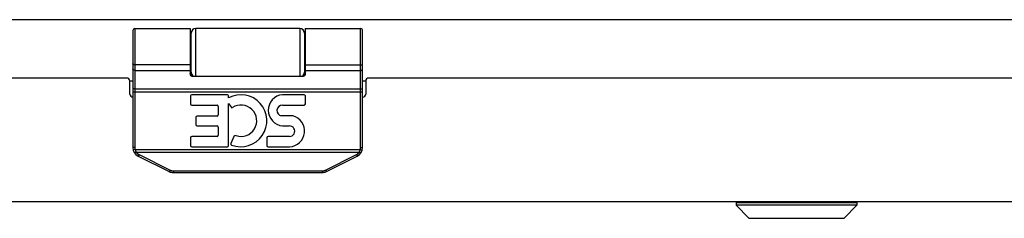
# Model space of a CAD drawing. Header units: inches. Extents: x 0 to 69.4, y 0 to 44.9.
# Tile 6 of 15: x 20 to 26.5, y 31.3 to 32.6. Entities that reach past the tile are written whole.
import ezdxf

# ---------------------------------------------------------------- set-up
doc = ezdxf.new("R2010")
doc.units = ezdxf.units.IN
doc.header["$LTSCALE"] = 3.814439
doc.header["$MEASUREMENT"] = 0
doc.layers.get('0').update_dxf_attribs({"linetype": 'CONTINUOUS'})
doc.layers.add('02___PRT_ALL_AXES', color=7, linetype='CONTINUOUS')

msp = doc.modelspace()

# ---------------------------------------------------------------- linework, layer by layer
at = {"color": 3, "linetype": 'Continuous'}
for p, q in [((37.0435, 32.5975), (13.1635, 32.5975)), ((20.7302, 32.2161), (15.1435, 32.2161)), ((27.8968, 32.2161), (22.3102, 32.2161)), ((20.7502, 32.1967), (20.7702, 32.1967)), ((20.7502, 32.1111), (20.7502, 32.1961)), ((22.2702, 32.1967), (22.2902, 32.1967)), ((22.2902, 32.1961), (22.2902, 32.1111)), ((36.9535, 31.4061), (13.2535, 31.4061))]:
    msp.add_line(p, q, dxfattribs=at)
at = {"color": 7, "linetype": 'Continuous'}
for p, q in [((20.7832, 32.5391), (20.7832, 31.7617)), ((21.1452, 32.5391), (21.1452, 32.248)), ((21.1802, 32.2281), (21.1802, 32.5391)), ((21.8602, 32.5391), (21.8602, 32.2281)), ((22.2572, 31.7617), (22.2572, 32.5391)), ((20.7702, 32.5261), (20.7702, 31.7617)), ((21.1502, 32.2303), (21.1502, 32.5091)), ((21.8902, 32.5091), (21.8902, 32.2303)), ((22.2702, 31.7617), (22.2702, 32.5261)), ((20.7702, 32.3086), (20.7702, 32.3087)), ((20.7702, 32.3085), (20.7702, 32.3086)), ((20.7702, 32.3084), (20.7702, 32.3085)), ((20.7702, 32.3083), (20.7702, 32.3084)), ((20.7702, 32.3082), (20.7702, 32.3083)), ((20.7702, 32.308), (20.7702, 32.3082)), ((20.7703, 32.3079), (20.7702, 32.3081)), ((21.8952, 32.3022), (22.2574, 32.3022)), ((21.8952, 32.3021), (22.2574, 32.3021)), ((22.2701, 32.3084), (22.2702, 32.3085)), ((22.2701, 32.3083), (22.2701, 32.3084)), ((22.2701, 32.3082), (22.2701, 32.3083)), ((22.2701, 32.308), (22.2701, 32.3082)), ((22.2702, 32.3086), (22.2702, 32.3087)), ((22.2702, 32.3085), (22.2702, 32.3086)), ((20.7832, 32.2662), (21.1452, 32.2662)), ((21.1552, 32.2281), (21.8852, 32.2281)), ((21.8952, 32.2662), (22.2572, 32.2662)), ((20.7702, 32.1263), (22.2702, 32.1263)), ((20.7755, 32.1459), (20.7751, 32.1459)), ((20.7758, 32.1459), (20.7755, 32.1459)), ((20.7762, 32.1458), (20.7758, 32.1459)), ((20.7765, 32.1458), (20.7762, 32.1458)), ((20.7769, 32.1458), (20.7765, 32.1458)), ((20.7773, 32.1457), (20.7769, 32.1458)), ((20.7777, 32.1457), (20.7773, 32.1457)), ((20.7781, 32.1457), (20.7777, 32.1457)), ((20.7785, 32.1456), (20.7781, 32.1457)), ((20.7789, 32.1456), (20.7785, 32.1456)), ((20.7793, 32.1456), (20.7789, 32.1456)), ((20.7797, 32.1456), (20.7793, 32.1456)), ((20.7802, 32.1456), (20.7797, 32.1456)), ((20.7806, 32.1455), (20.7802, 32.1456)), ((20.781, 32.1455), (20.7806, 32.1455)), ((20.7814, 32.1455), (20.781, 32.1455)), ((20.7819, 32.1455), (20.7814, 32.1455)), ((20.7823, 32.1455), (20.7819, 32.1455)), ((20.7827, 32.1455), (20.7823, 32.1455)), ((20.7832, 32.1455), (20.7827, 32.1455)), ((20.7832, 32.1455), (22.2576, 32.1455)), ((22.2576, 32.1455), (22.258, 32.1455)), ((22.2587, 32.1455), (22.2591, 32.1455)), ((22.2591, 32.1455), (22.2595, 32.1455)), ((22.2595, 32.1455), (22.26, 32.1456)), ((22.26, 32.1456), (22.2604, 32.1456)), ((22.2604, 32.1456), (22.2608, 32.1456)), ((22.2608, 32.1456), (22.2612, 32.1456)), ((22.2612, 32.1456), (22.2616, 32.1456)), ((22.2616, 32.1456), (22.262, 32.1457)), ((22.262, 32.1457), (22.2624, 32.1457)), ((22.2624, 32.1457), (22.2628, 32.1457)), ((22.2628, 32.1457), (22.2632, 32.1457)), ((22.2632, 32.1457), (22.2636, 32.1458)), ((22.2636, 32.1458), (22.264, 32.1458)), ((22.264, 32.1458), (22.2643, 32.1458)), ((22.2643, 32.1458), (22.2647, 32.1459)), ((22.2647, 32.1459), (22.265, 32.1459)), ((22.265, 32.1459), (22.2654, 32.146)), ((22.2654, 32.146), (22.2657, 32.146)), ((20.7832, 31.7617), (20.7702, 31.7617)), ((22.2572, 31.7617), (22.2702, 31.7617)), ((20.7846, 31.7498), (20.772, 31.7466)), ((20.7845, 31.7283), (20.7842, 31.7282)), ((20.7848, 31.7285), (20.7845, 31.7283)), ((20.7846, 31.7498), (22.2557, 31.7498)), ((20.7851, 31.7286), (20.7848, 31.7285)), ((20.7854, 31.7288), (20.7851, 31.7286)), ((20.7857, 31.7289), (20.7854, 31.7288)), ((20.786, 31.7291), (20.7857, 31.7289)), ((20.7863, 31.7293), (20.786, 31.7291)), ((20.7866, 31.7295), (20.7863, 31.7293)), ((20.7869, 31.7296), (20.7866, 31.7295)), ((20.7873, 31.7298), (20.7869, 31.7296)), ((20.7876, 31.73), (20.7873, 31.7298)), ((20.7879, 31.7302), (20.7876, 31.73)), ((20.7883, 31.7304), (20.7879, 31.7302)), ((20.7888, 31.7308), (20.7883, 31.7304)), ((20.7893, 31.7311), (20.7888, 31.7308)), ((20.7899, 31.7314), (20.7893, 31.7311)), ((20.7904, 31.7317), (20.7899, 31.7314)), ((20.7909, 31.7321), (20.7904, 31.7317)), ((20.7915, 31.7324), (20.7909, 31.7321)), ((20.7915, 31.7324), (22.2489, 31.7324)), ((20.8047, 31.7058), (21.007, 31.6047)), ((20.8062, 31.7076), (20.806, 31.7074)), ((20.8063, 31.7079), (20.8062, 31.7076)), ((20.8064, 31.7081), (20.8063, 31.7079)), ((20.8066, 31.7083), (20.8064, 31.7081)), ((20.8067, 31.7086), (20.8066, 31.7083)), ((20.8069, 31.7088), (20.8067, 31.7086)), ((20.8071, 31.7092), (20.8069, 31.7088)), ((20.8074, 31.7097), (20.8071, 31.7092)), ((20.8076, 31.7101), (20.8074, 31.7097)), ((20.8079, 31.7106), (20.8076, 31.7101)), ((20.8081, 31.7111), (20.8079, 31.7106)), ((20.8085, 31.7117), (20.8081, 31.7111)), ((20.8089, 31.7124), (20.8085, 31.7117)), ((20.8093, 31.7132), (20.8089, 31.7124)), ((20.8096, 31.7139), (20.8093, 31.7132)), ((20.81, 31.7147), (20.8096, 31.7139)), ((20.8105, 31.7156), (20.81, 31.7147)), ((20.8105, 31.7156), (21.0128, 31.6145)), ((22.0275, 31.6145), (22.2298, 31.7156)), ((22.0334, 31.6047), (22.2356, 31.7058)), ((22.2298, 31.7156), (22.2301, 31.715)), ((22.2301, 31.715), (22.2305, 31.7143)), ((22.2305, 31.7143), (22.2309, 31.7135)), ((22.2309, 31.7135), (22.2313, 31.7128)), ((22.2313, 31.7128), (22.2316, 31.7121)), ((22.2316, 31.7121), (22.232, 31.7114)), ((22.232, 31.7114), (22.2324, 31.7108)), ((22.2324, 31.7108), (22.2326, 31.7103)), ((22.2326, 31.7103), (22.2329, 31.7098)), ((22.2329, 31.7098), (22.2331, 31.7094)), ((22.2331, 31.7094), (22.2334, 31.709)), ((22.2334, 31.709), (22.2336, 31.7086)), ((22.2336, 31.7086), (22.2338, 31.7083)), ((22.2338, 31.7083), (22.2339, 31.7081)), ((22.2339, 31.7081), (22.234, 31.7079)), ((22.234, 31.7079), (22.2342, 31.7076)), ((22.2342, 31.7076), (22.2343, 31.7074)), ((22.2343, 31.7074), (22.2344, 31.7072)), ((22.2344, 31.7072), (22.2345, 31.7071)), ((22.2489, 31.7324), (22.2492, 31.7322)), ((22.2492, 31.7322), (22.2498, 31.7319)), ((22.2498, 31.7319), (22.2503, 31.7315)), ((22.2503, 31.7315), (22.2508, 31.7312)), ((22.2508, 31.7312), (22.2514, 31.7309)), ((22.2514, 31.7309), (22.2519, 31.7305)), ((22.2519, 31.7305), (22.2522, 31.7303)), ((22.2522, 31.7303), (22.2526, 31.7301)), ((22.2526, 31.7301), (22.2529, 31.7299)), ((22.2529, 31.7299), (22.2532, 31.7297)), ((22.2532, 31.7297), (22.2536, 31.7295)), ((22.2536, 31.7295), (22.2539, 31.7294)), ((22.2539, 31.7294), (22.2542, 31.7292)), ((22.2542, 31.7292), (22.2545, 31.729)), ((22.2545, 31.729), (22.2548, 31.7288)), ((22.2548, 31.7288), (22.2551, 31.7287)), ((22.2551, 31.7287), (22.2554, 31.7285)), ((22.2554, 31.7285), (22.2557, 31.7284)), ((22.2557, 31.7498), (22.2683, 31.7466)), ((22.2557, 31.7284), (22.256, 31.7282)), ((22.256, 31.7282), (22.2562, 31.7281)), ((22.2562, 31.7281), (22.2565, 31.728)), ((21.0083, 31.6063), (21.0082, 31.6061)), ((21.0084, 31.6065), (21.0083, 31.6063)), ((21.0085, 31.6067), (21.0084, 31.6065)), ((21.0087, 31.607), (21.0085, 31.6067)), ((21.0088, 31.6072), (21.0087, 31.607)), ((21.009, 31.6075), (21.0088, 31.6072)), ((21.0091, 31.6077), (21.009, 31.6075)), ((21.0094, 31.6081), (21.0091, 31.6077)), ((21.0096, 31.6086), (21.0094, 31.6081)), ((21.0099, 31.609), (21.0096, 31.6086)), ((21.0101, 31.6095), (21.0099, 31.609)), ((21.0104, 31.6099), (21.0101, 31.6095)), ((21.0108, 31.6106), (21.0104, 31.6099)), ((21.0111, 31.6113), (21.0108, 31.6106)), ((21.0115, 31.612), (21.0111, 31.6113)), ((21.0119, 31.6128), (21.0115, 31.612)), ((21.0123, 31.6135), (21.0119, 31.6128)), ((21.0128, 31.6145), (21.0123, 31.6135)), ((21.0349, 31.6093), (21.0349, 31.5981)), ((21.0349, 31.6093), (22.0054, 31.6093)), ((21.0349, 31.5981), (22.0054, 31.5981)), ((22.0054, 31.6093), (22.0054, 31.5981)), ((22.0275, 31.6145), (22.0278, 31.6139)), ((22.0278, 31.6139), (22.0282, 31.6131)), ((22.0282, 31.6131), (22.0286, 31.6124)), ((22.0286, 31.6124), (22.029, 31.6117)), ((22.029, 31.6117), (22.0294, 31.611)), ((22.0294, 31.611), (22.0298, 31.6103)), ((22.0298, 31.6103), (22.0301, 31.6096)), ((22.0301, 31.6096), (22.0304, 31.6092)), ((22.0304, 31.6092), (22.0306, 31.6087)), ((22.0306, 31.6087), (22.0309, 31.6083)), ((22.0309, 31.6083), (22.0311, 31.6078)), ((22.0311, 31.6078), (22.0314, 31.6075)), ((22.0314, 31.6075), (22.0315, 31.6072)), ((22.0315, 31.6072), (22.0316, 31.607)), ((22.0316, 31.607), (22.0318, 31.6067)), ((22.0318, 31.6067), (22.0319, 31.6065)), ((22.0319, 31.6065), (22.032, 31.6063)), ((22.032, 31.6063), (22.0322, 31.6061)), ((22.0322, 31.6061), (22.0323, 31.6059)), ((24.7094, 31.403), (25.4975, 31.403)), ((24.7094, 31.403), (24.7094, 31.3843)), ((25.4975, 31.3843), (24.7094, 31.3843)), ((24.7094, 31.3843), (24.7926, 31.3011)), ((25.4975, 31.3843), (25.4144, 31.3011)), ((25.4975, 31.403), (25.4975, 31.3843)), ((24.7926, 31.3011), (25.4144, 31.3011)), ((24.7976, 31.2991), (25.4094, 31.2991))]:
    msp.add_line(p, q, dxfattribs=at)
for points in [[(21.8952, 32.5391), (21.8952, 32.248), (21.8952, 32.2473), (21.8951, 32.2467), (21.8951, 32.246), (21.8951, 32.2454), (21.8951, 32.2447), (21.895, 32.2441), (21.895, 32.2435), (21.8949, 32.2429), (21.8949, 32.2424), (21.8948, 32.2419), (21.8947, 32.2413), (21.8947, 32.2409), (21.8946, 32.2404), (21.8945, 32.2399), (21.8944, 32.2395), (21.8943, 32.2391), (21.8943, 32.2387), (21.8942, 32.2383), (21.8941, 32.2379), (21.894, 32.2375), (21.8939, 32.2372), (21.8938, 32.2368), (21.8937, 32.2365), (21.8936, 32.2362), (21.8935, 32.2358), (21.8933, 32.2355), (21.8932, 32.2352), (21.8931, 32.235), (21.893, 32.2347), (21.8929, 32.2344), (21.8928, 32.2342), (21.8927, 32.2339), (21.8925, 32.2337), (21.8924, 32.2335), (21.8923, 32.2332), (21.8922, 32.233), (21.8921, 32.2328), (21.8919, 32.2326), (21.8918, 32.2324), (21.8917, 32.2322), (21.8916, 32.232), (21.8914, 32.2319), (21.8913, 32.2317), (21.8912, 32.2315), (21.8911, 32.2314), (21.891, 32.2312), (21.8908, 32.2311), (21.8907, 32.2309), (21.8906, 32.2308), (21.8905, 32.2307), (21.8903, 32.2305), (21.8902, 32.2304), (21.8901, 32.2303), (21.89, 32.2302), (21.8899, 32.2301), (21.8897, 32.2299), (21.8896, 32.2298), (21.8895, 32.2297), (21.8894, 32.2297), (21.8893, 32.2296), (21.8891, 32.2295), (21.889, 32.2294), (21.8889, 32.2293), (21.8888, 32.2292), (21.8887, 32.2292), (21.8886, 32.2291), (21.8884, 32.229), (21.8883, 32.229), (21.8882, 32.2289), (21.8881, 32.2288), (21.888, 32.2288), (21.8879, 32.2287), (21.8878, 32.2287), (21.8877, 32.2286), (21.8875, 32.2286), (21.8874, 32.2285), (21.8873, 32.2285), (21.8872, 32.2285), (21.8871, 32.2284), (21.887, 32.2284), (21.8869, 32.2284), (21.8868, 32.2283), (21.8867, 32.2283), (21.8866, 32.2283), (21.8864, 32.2282), (21.8863, 32.2282), (21.8862, 32.2282), (21.8861, 32.2282), (21.886, 32.2282), (21.8859, 32.2282), (21.8858, 32.2281), (21.8857, 32.2281), (21.8856, 32.2281), (21.8855, 32.2281), (21.8854, 32.2281), (21.8853, 32.2281), (21.8852, 32.2281)], [(20.7832, 32.2662), (20.7829, 32.2662), (20.7827, 32.2662), (20.7825, 32.2662), (20.7823, 32.2662), (20.7821, 32.2662), (20.7819, 32.2662), (20.7816, 32.2663), (20.7814, 32.2663), (20.7812, 32.2663), (20.781, 32.2663), (20.7808, 32.2664), (20.7806, 32.2664), (20.7804, 32.2664), (20.7802, 32.2665), (20.7799, 32.2665), (20.7797, 32.2665), (20.7795, 32.2666), (20.7793, 32.2666), (20.7791, 32.2667), (20.7789, 32.2667), (20.7787, 32.2668), (20.7785, 32.2668), (20.7783, 32.2669), (20.7781, 32.267), (20.7779, 32.267), (20.7777, 32.2671), (20.7775, 32.2672), (20.7773, 32.2672), (20.7771, 32.2673), (20.7769, 32.2674), (20.7767, 32.2675), (20.7765, 32.2676), (20.7764, 32.2676), (20.7762, 32.2677), (20.776, 32.2678), (20.7758, 32.2679), (20.7756, 32.268), (20.7755, 32.2681), (20.7753, 32.2682), (20.7751, 32.2683), (20.7749, 32.2684), (20.7748, 32.2685), (20.7746, 32.2686), (20.7744, 32.2687), (20.7743, 32.2688), (20.7741, 32.269), (20.774, 32.2691), (20.7738, 32.2692), (20.7737, 32.2693), (20.7735, 32.2694), (20.7734, 32.2695), (20.7732, 32.2697), (20.7731, 32.2698), (20.773, 32.2699), (20.7728, 32.2701), (20.7727, 32.2702), (20.7726, 32.2703), (20.7724, 32.2705), (20.7723, 32.2706), (20.7722, 32.2707), (20.7721, 32.2709), (20.772, 32.271), (20.7719, 32.2712), (20.7718, 32.2713), (20.7717, 32.2714), (20.7716, 32.2716), (20.7715, 32.2717), (20.7714, 32.2719), (20.7713, 32.272), (20.7712, 32.2722), (20.7711, 32.2723), (20.771, 32.2725), (20.771, 32.2726), (20.7709, 32.2728), (20.7708, 32.273), (20.7707, 32.2731), (20.7707, 32.2733), (20.7706, 32.2734), (20.7706, 32.2736), (20.7705, 32.2737), (20.7705, 32.2739), (20.7704, 32.2741), (20.7704, 32.2742), (20.7703, 32.2744), (20.7703, 32.2746), (20.7703, 32.2747), (20.7703, 32.2749), (20.7702, 32.275), (20.7702, 32.2752), (20.7702, 32.2754), (20.7702, 32.2755), (20.7702, 32.2757), (20.7702, 32.2759), (20.7702, 32.276)], [(21.1452, 32.3022), (20.7829, 32.3022), (20.7827, 32.3022), (20.7825, 32.3022), (20.7823, 32.3022), (20.7821, 32.3022), (20.7819, 32.3022), (20.7816, 32.3022), (20.7814, 32.3022), (20.7812, 32.3023), (20.781, 32.3023), (20.7808, 32.3023), (20.7806, 32.3023), (20.7804, 32.3023), (20.7802, 32.3024), (20.7799, 32.3024), (20.7797, 32.3024), (20.7795, 32.3024), (20.7793, 32.3025), (20.7791, 32.3025), (20.7789, 32.3025), (20.7787, 32.3026), (20.7785, 32.3026), (20.7783, 32.3027), (20.7781, 32.3027), (20.7779, 32.3027), (20.7777, 32.3028), (20.7775, 32.3028), (20.7773, 32.3029), (20.7771, 32.3029), (20.7769, 32.303), (20.7767, 32.303), (20.7765, 32.3031), (20.7764, 32.3032), (20.7762, 32.3032), (20.776, 32.3033), (20.7758, 32.3033), (20.7756, 32.3034), (20.7755, 32.3035), (20.7753, 32.3035), (20.7751, 32.3036), (20.7749, 32.3037), (20.7748, 32.3037), (20.7746, 32.3038), (20.7744, 32.3039), (20.7743, 32.3039), (20.7741, 32.304), (20.774, 32.3041), (20.7738, 32.3042), (20.7737, 32.3043), (20.7735, 32.3043), (20.7734, 32.3044), (20.7732, 32.3045), (20.7731, 32.3046), (20.773, 32.3047), (20.7728, 32.3048), (20.7727, 32.3048), (20.7726, 32.3049), (20.7724, 32.305), (20.7723, 32.3051), (20.7722, 32.3052), (20.7721, 32.3053), (20.772, 32.3054), (20.7719, 32.3055), (20.7718, 32.3056), (20.7717, 32.3057), (20.7716, 32.3058), (20.7715, 32.3059), (20.7714, 32.306), (20.7713, 32.3061), (20.7712, 32.3062), (20.7711, 32.3063), (20.771, 32.3064), (20.771, 32.3065), (20.7709, 32.3066), (20.7708, 32.3067), (20.7707, 32.3068), (20.7707, 32.3069), (20.7706, 32.307), (20.7706, 32.3071), (20.7705, 32.3072), (20.7705, 32.3073), (20.7704, 32.3074), (20.7704, 32.3075), (20.7703, 32.3076), (20.7703, 32.3077), (20.7703, 32.3079), (20.7703, 32.308)], [(21.1452, 32.3021), (20.7829, 32.3021), (20.7827, 32.3022), (20.7825, 32.3022), (20.7823, 32.3022), (20.7821, 32.3022), (20.7819, 32.3022), (20.7816, 32.3022), (20.7814, 32.3022), (20.7812, 32.3022), (20.781, 32.3022), (20.7808, 32.3023), (20.7806, 32.3023), (20.7804, 32.3023), (20.7802, 32.3023), (20.7799, 32.3024), (20.7797, 32.3024), (20.7795, 32.3024), (20.7793, 32.3024), (20.7791, 32.3025), (20.7789, 32.3025), (20.7787, 32.3025), (20.7785, 32.3026), (20.7783, 32.3026), (20.7781, 32.3027), (20.7779, 32.3027), (20.7777, 32.3028), (20.7775, 32.3028), (20.7773, 32.3029), (20.7771, 32.3029), (20.7769, 32.303), (20.7767, 32.303), (20.7765, 32.3031), (20.7764, 32.3031), (20.7762, 32.3032), (20.776, 32.3032), (20.7758, 32.3033), (20.7756, 32.3034), (20.7755, 32.3034), (20.7753, 32.3035), (20.7751, 32.3036), (20.7749, 32.3036), (20.7748, 32.3037), (20.7746, 32.3038), (20.7744, 32.3038), (20.7743, 32.3039), (20.7741, 32.304), (20.774, 32.3041), (20.7738, 32.3041), (20.7737, 32.3042), (20.7735, 32.3043), (20.7734, 32.3044), (20.7732, 32.3045), (20.7731, 32.3046), (20.773, 32.3046), (20.7728, 32.3047), (20.7727, 32.3048), (20.7726, 32.3049), (20.7724, 32.305), (20.7723, 32.3051), (20.7722, 32.3052), (20.7721, 32.3053), (20.772, 32.3054), (20.7719, 32.3055), (20.7718, 32.3055), (20.7717, 32.3056), (20.7716, 32.3057), (20.7715, 32.3058), (20.7714, 32.3059), (20.7713, 32.306), (20.7712, 32.3061), (20.7711, 32.3062), (20.771, 32.3063), (20.771, 32.3064), (20.7709, 32.3065), (20.7708, 32.3067), (20.7707, 32.3068), (20.7707, 32.3069), (20.7706, 32.307), (20.7706, 32.3071), (20.7705, 32.3072), (20.7705, 32.3073), (20.7704, 32.3074), (20.7704, 32.3075), (20.7703, 32.3076), (20.7703, 32.3077), (20.7703, 32.3078), (20.7703, 32.3079)], [(22.2572, 32.2662), (22.2574, 32.2662), (22.2576, 32.2662), (22.2578, 32.2662), (22.258, 32.2662), (22.2582, 32.2662), (22.2585, 32.2662), (22.2587, 32.2663), (22.2589, 32.2663), (22.2591, 32.2663), (22.2593, 32.2663), (22.2595, 32.2664), (22.2598, 32.2664), (22.26, 32.2664), (22.2602, 32.2665), (22.2604, 32.2665), (22.2606, 32.2665), (22.2608, 32.2666), (22.261, 32.2666), (22.2612, 32.2667), (22.2614, 32.2667), (22.2616, 32.2668), (22.2618, 32.2668), (22.262, 32.2669), (22.2622, 32.267), (22.2624, 32.267), (22.2626, 32.2671), (22.2628, 32.2672), (22.263, 32.2672), (22.2632, 32.2673), (22.2634, 32.2674), (22.2636, 32.2675), (22.2638, 32.2676), (22.264, 32.2676), (22.2642, 32.2677), (22.2643, 32.2678), (22.2645, 32.2679), (22.2647, 32.268), (22.2649, 32.2681), (22.265, 32.2682), (22.2652, 32.2683), (22.2654, 32.2684), (22.2656, 32.2685), (22.2657, 32.2686), (22.2659, 32.2687), (22.266, 32.2688), (22.2662, 32.269), (22.2664, 32.2691), (22.2665, 32.2692), (22.2667, 32.2693), (22.2668, 32.2694), (22.267, 32.2695), (22.2671, 32.2697), (22.2672, 32.2698), (22.2674, 32.2699), (22.2675, 32.2701), (22.2676, 32.2702), (22.2678, 32.2703), (22.2679, 32.2705), (22.268, 32.2706), (22.2681, 32.2707), (22.2682, 32.2709), (22.2683, 32.271), (22.2685, 32.2712), (22.2686, 32.2713), (22.2687, 32.2714), (22.2688, 32.2716), (22.2689, 32.2717), (22.269, 32.2719), (22.269, 32.272), (22.2691, 32.2722), (22.2692, 32.2723), (22.2693, 32.2725), (22.2694, 32.2726), (22.2694, 32.2728), (22.2695, 32.273), (22.2696, 32.2731), (22.2696, 32.2733), (22.2697, 32.2734), (22.2698, 32.2736), (22.2698, 32.2737), (22.2699, 32.2739), (22.2699, 32.2741), (22.2699, 32.2742), (22.27, 32.2744), (22.27, 32.2746), (22.27, 32.2747), (22.2701, 32.2749), (22.2701, 32.275), (22.2701, 32.2752), (22.2701, 32.2754), (22.2701, 32.2755), (22.2702, 32.2757), (22.2702, 32.2759), (22.2702, 32.276)], [(22.2574, 32.3021), (22.2576, 32.3022), (22.2578, 32.3022), (22.258, 32.3022), (22.2582, 32.3022), (22.2585, 32.3022), (22.2587, 32.3022), (22.2589, 32.3022), (22.2591, 32.3022), (22.2593, 32.3022), (22.2595, 32.3023), (22.2598, 32.3023), (22.26, 32.3023), (22.2602, 32.3023), (22.2604, 32.3024), (22.2606, 32.3024), (22.2608, 32.3024), (22.261, 32.3024), (22.2612, 32.3025), (22.2614, 32.3025), (22.2616, 32.3025), (22.2618, 32.3026), (22.262, 32.3026), (22.2622, 32.3027), (22.2624, 32.3027), (22.2626, 32.3028), (22.2628, 32.3028), (22.263, 32.3029), (22.2632, 32.3029), (22.2634, 32.303), (22.2636, 32.303), (22.2638, 32.3031), (22.264, 32.3031), (22.2642, 32.3032), (22.2643, 32.3032), (22.2645, 32.3033), (22.2647, 32.3034), (22.2649, 32.3034), (22.265, 32.3035), (22.2652, 32.3036), (22.2654, 32.3036), (22.2656, 32.3037), (22.2657, 32.3038), (22.2659, 32.3038), (22.266, 32.3039), (22.2662, 32.304), (22.2664, 32.3041), (22.2665, 32.3041), (22.2667, 32.3042), (22.2668, 32.3043), (22.267, 32.3044), (22.2671, 32.3045), (22.2672, 32.3046), (22.2674, 32.3046), (22.2675, 32.3047), (22.2676, 32.3048), (22.2678, 32.3049), (22.2679, 32.305), (22.268, 32.3051), (22.2681, 32.3052), (22.2682, 32.3053), (22.2683, 32.3054), (22.2685, 32.3055), (22.2686, 32.3055), (22.2687, 32.3056), (22.2688, 32.3057), (22.2689, 32.3058), (22.269, 32.3059), (22.269, 32.306), (22.2691, 32.3061), (22.2692, 32.3062), (22.2693, 32.3063), (22.2694, 32.3064), (22.2694, 32.3065), (22.2695, 32.3067), (22.2696, 32.3068), (22.2696, 32.3069), (22.2697, 32.307), (22.2698, 32.3071), (22.2698, 32.3072), (22.2699, 32.3073), (22.2699, 32.3074), (22.2699, 32.3075), (22.27, 32.3076), (22.27, 32.3077), (22.27, 32.3078), (22.2701, 32.3079), (22.2701, 32.3081)], [(22.2574, 32.3022), (22.2576, 32.3022), (22.2578, 32.3022), (22.258, 32.3022), (22.2582, 32.3022), (22.2585, 32.3022), (22.2587, 32.3022), (22.2589, 32.3022), (22.2591, 32.3023), (22.2593, 32.3023), (22.2595, 32.3023), (22.2598, 32.3023), (22.26, 32.3023), (22.2602, 32.3024), (22.2604, 32.3024), (22.2606, 32.3024), (22.2608, 32.3024), (22.261, 32.3025), (22.2612, 32.3025), (22.2614, 32.3025), (22.2616, 32.3026), (22.2618, 32.3026), (22.262, 32.3027), (22.2622, 32.3027), (22.2624, 32.3027), (22.2626, 32.3028), (22.2628, 32.3028), (22.263, 32.3029), (22.2632, 32.3029), (22.2634, 32.303), (22.2636, 32.303), (22.2638, 32.3031), (22.264, 32.3032), (22.2642, 32.3032), (22.2643, 32.3033), (22.2645, 32.3033), (22.2647, 32.3034), (22.2649, 32.3035), (22.265, 32.3035), (22.2652, 32.3036), (22.2654, 32.3037), (22.2656, 32.3037), (22.2657, 32.3038), (22.2659, 32.3039), (22.266, 32.3039), (22.2662, 32.304), (22.2664, 32.3041), (22.2665, 32.3042), (22.2667, 32.3043), (22.2668, 32.3043), (22.267, 32.3044), (22.2671, 32.3045), (22.2672, 32.3046), (22.2674, 32.3047), (22.2675, 32.3048), (22.2676, 32.3048), (22.2678, 32.3049), (22.2679, 32.305), (22.268, 32.3051), (22.2681, 32.3052), (22.2682, 32.3053), (22.2683, 32.3054), (22.2685, 32.3055), (22.2686, 32.3056), (22.2687, 32.3057), (22.2688, 32.3058), (22.2689, 32.3059), (22.269, 32.306), (22.269, 32.3061), (22.2691, 32.3062), (22.2692, 32.3063), (22.2693, 32.3064), (22.2694, 32.3065), (22.2694, 32.3066), (22.2695, 32.3067), (22.2696, 32.3068), (22.2696, 32.3069), (22.2697, 32.307), (22.2698, 32.3071), (22.2698, 32.3072), (22.2699, 32.3073), (22.2699, 32.3074), (22.2699, 32.3075), (22.27, 32.3076), (22.27, 32.3077), (22.27, 32.3079), (22.2701, 32.308)], [(21.1552, 32.2281), (21.1551, 32.2281), (21.155, 32.2281), (21.1548, 32.2281), (21.1547, 32.2281), (21.1546, 32.2281), (21.1545, 32.2281), (21.1544, 32.2282), (21.1543, 32.2282), (21.1542, 32.2282), (21.1541, 32.2282), (21.154, 32.2282), (21.1539, 32.2282), (21.1538, 32.2283), (21.1537, 32.2283), (21.1536, 32.2283), (21.1534, 32.2284), (21.1533, 32.2284), (21.1532, 32.2284), (21.1531, 32.2285), (21.153, 32.2285), (21.1529, 32.2285), (21.1528, 32.2286), (21.1527, 32.2286), (21.1526, 32.2287), (21.1524, 32.2287), (21.1523, 32.2288), (21.1522, 32.2288), (21.1521, 32.2289), (21.152, 32.229), (21.1519, 32.229), (21.1518, 32.2291), (21.1517, 32.2292), (21.1515, 32.2292), (21.1514, 32.2293), (21.1513, 32.2294), (21.1512, 32.2295), (21.1511, 32.2296), (21.1509, 32.2297), (21.1508, 32.2297), (21.1507, 32.2298), (21.1506, 32.2299), (21.1505, 32.2301), (21.1503, 32.2302), (21.1502, 32.2303), (21.1501, 32.2304), (21.15, 32.2305), (21.1499, 32.2307), (21.1497, 32.2308), (21.1496, 32.2309), (21.1495, 32.2311), (21.1494, 32.2312), (21.1492, 32.2314), (21.1491, 32.2315), (21.149, 32.2317), (21.1489, 32.2319), (21.1488, 32.232), (21.1486, 32.2322), (21.1485, 32.2324), (21.1484, 32.2326), (21.1483, 32.2328), (21.1481, 32.233), (21.148, 32.2332), (21.1479, 32.2335), (21.1478, 32.2337), (21.1477, 32.2339), (21.1476, 32.2342), (21.1474, 32.2344), (21.1473, 32.2347), (21.1472, 32.235), (21.1471, 32.2352), (21.147, 32.2355), (21.1469, 32.2358), (21.1468, 32.2362), (21.1467, 32.2365), (21.1466, 32.2368), (21.1465, 32.2372), (21.1464, 32.2375), (21.1463, 32.2379), (21.1462, 32.2383), (21.1461, 32.2387), (21.146, 32.2391), (21.1459, 32.2395), (21.1458, 32.2399), (21.1457, 32.2404), (21.1457, 32.2409), (21.1456, 32.2413), (21.1455, 32.2419), (21.1455, 32.2424), (21.1454, 32.2429), (21.1454, 32.2435), (21.1453, 32.2441), (21.1453, 32.2447), (21.1452, 32.2454), (21.1452, 32.246), (21.1452, 32.2467), (21.1452, 32.2473), (21.1452, 32.248)], [(20.7751, 32.1459), (20.7748, 32.146), (20.7746, 32.146), (20.7744, 32.146), (20.7743, 32.146), (20.7741, 32.1461), (20.774, 32.1461), (20.7738, 32.1461), (20.7737, 32.1461), (20.7735, 32.1462), (20.7734, 32.1462), (20.7732, 32.1462), (20.7731, 32.1462), (20.773, 32.1463), (20.7728, 32.1463), (20.7727, 32.1463), (20.7726, 32.1463), (20.7724, 32.1464), (20.7723, 32.1464), (20.7722, 32.1464), (20.7721, 32.1465), (20.772, 32.1465), (20.7719, 32.1465), (20.7718, 32.1465), (20.7717, 32.1466), (20.7716, 32.1466), (20.7715, 32.1466), (20.7714, 32.1467), (20.7713, 32.1467), (20.7712, 32.1467), (20.7711, 32.1468), (20.771, 32.1468), (20.771, 32.1468), (20.7709, 32.1468), (20.7708, 32.1469), (20.7707, 32.1469), (20.7707, 32.1469), (20.7706, 32.147), (20.7706, 32.147), (20.7705, 32.147), (20.7705, 32.1471), (20.7704, 32.1471), (20.7704, 32.1471), (20.7703, 32.1472), (20.7703, 32.1472), (20.7703, 32.1472), (20.7703, 32.1473), (20.7702, 32.1473), (20.7702, 32.1473), (20.7702, 32.1474), (20.7702, 32.1474), (20.7702, 32.1474), (20.7702, 32.1475), (20.7702, 32.1475)], [(22.2657, 32.146), (22.2659, 32.146), (22.266, 32.146), (22.2662, 32.1461), (22.2664, 32.1461), (22.2665, 32.1461), (22.2667, 32.1461), (22.2668, 32.1462), (22.267, 32.1462), (22.2671, 32.1462), (22.2672, 32.1462), (22.2674, 32.1463), (22.2675, 32.1463), (22.2676, 32.1463), (22.2678, 32.1463), (22.2679, 32.1464), (22.268, 32.1464), (22.2681, 32.1464), (22.2682, 32.1465), (22.2683, 32.1465), (22.2685, 32.1465), (22.2686, 32.1465), (22.2687, 32.1466), (22.2688, 32.1466), (22.2689, 32.1466), (22.269, 32.1467), (22.269, 32.1467), (22.2691, 32.1467), (22.2692, 32.1468), (22.2693, 32.1468), (22.2694, 32.1468), (22.2694, 32.1468), (22.2695, 32.1469), (22.2696, 32.1469), (22.2696, 32.1469), (22.2697, 32.147), (22.2698, 32.147), (22.2698, 32.147), (22.2699, 32.1471), (22.2699, 32.1471), (22.2699, 32.1471), (22.27, 32.1472), (22.27, 32.1472), (22.27, 32.1472), (22.2701, 32.1473), (22.2701, 32.1473), (22.2701, 32.1473), (22.2701, 32.1474), (22.2701, 32.1474), (22.2702, 32.1474), (22.2702, 32.1475), (22.2702, 32.1475)], [(22.258, 32.1455), (22.2582, 32.1455), (22.2587, 32.1455)], [(20.7842, 31.7282), (20.784, 31.728), (20.7838, 31.728), (20.7837, 31.7279), (20.7836, 31.7279), (20.7835, 31.7278), (20.7833, 31.7277), (20.7832, 31.7277), (20.7831, 31.7276), (20.783, 31.7276), (20.7829, 31.7275), (20.7828, 31.7275), (20.7827, 31.7274), (20.7826, 31.7274), (20.7825, 31.7274), (20.7824, 31.7273), (20.7823, 31.7273), (20.7822, 31.7272), (20.7821, 31.7272), (20.782, 31.7272), (20.7819, 31.7271), (20.7818, 31.7271), (20.7817, 31.7271), (20.7817, 31.7271), (20.7816, 31.727), (20.7815, 31.727), (20.7814, 31.727), (20.7814, 31.727), (20.7813, 31.727), (20.7812, 31.727), (20.7812, 31.727), (20.7811, 31.7269), (20.7811, 31.7269), (20.781, 31.7269), (20.781, 31.7269), (20.7809, 31.7269), (20.7809, 31.7269), (20.7809, 31.7269), (20.7808, 31.7269), (20.7808, 31.7269), (20.7808, 31.727), (20.7807, 31.727), (20.7807, 31.727), (20.7807, 31.727), (20.7807, 31.727), (20.7806, 31.727)], [(20.7846, 31.7498), (20.7848, 31.7492), (20.7849, 31.7486), (20.785, 31.7481), (20.7852, 31.7475), (20.7853, 31.7469), (20.7855, 31.7464), (20.7856, 31.7458), (20.7858, 31.7452), (20.786, 31.7447), (20.7862, 31.7441), (20.7863, 31.7436), (20.7865, 31.743), (20.7867, 31.7425), (20.7869, 31.7419), (20.7871, 31.7414), (20.7874, 31.7408), (20.7876, 31.7403), (20.7878, 31.7398), (20.788, 31.7392), (20.7883, 31.7387), (20.7885, 31.7381), (20.7887, 31.7376), (20.789, 31.7371), (20.7892, 31.7366), (20.7895, 31.736), (20.7898, 31.7355), (20.79, 31.735), (20.7903, 31.7345), (20.7906, 31.734), (20.7909, 31.7335), (20.7912, 31.7329), (20.7915, 31.7324)], [(20.7915, 31.7324), (20.7918, 31.732), (20.7921, 31.7316), (20.7924, 31.7311), (20.7927, 31.7307), (20.793, 31.7303), (20.7933, 31.7298), (20.7937, 31.7294), (20.794, 31.729), (20.7943, 31.7286), (20.7947, 31.7281), (20.795, 31.7277), (20.7954, 31.7273), (20.7957, 31.7269), (20.7961, 31.7265), (20.7965, 31.7261), (20.7968, 31.7257), (20.7972, 31.7254), (20.7976, 31.725), (20.7979, 31.7246), (20.7983, 31.7242), (20.7987, 31.7239), (20.7991, 31.7235), (20.7995, 31.7231), (20.7999, 31.7228), (20.8003, 31.7224), (20.8007, 31.7221), (20.8011, 31.7217), (20.8015, 31.7214), (20.802, 31.7211), (20.8024, 31.7207), (20.8028, 31.7204), (20.8032, 31.7201), (20.8037, 31.7198), (20.8041, 31.7195), (20.8045, 31.7191), (20.805, 31.7188), (20.8054, 31.7185), (20.8059, 31.7183), (20.8063, 31.718), (20.8068, 31.7177), (20.8072, 31.7174), (20.8077, 31.7171), (20.8082, 31.7169), (20.8086, 31.7166), (20.8091, 31.7164), (20.8096, 31.7161), (20.8101, 31.7159), (20.8105, 31.7156)], [(20.806, 31.7074), (20.8059, 31.7072), (20.8058, 31.7071), (20.8058, 31.7071), (20.8057, 31.707), (20.8057, 31.7069), (20.8056, 31.7068), (20.8056, 31.7067), (20.8055, 31.7066), (20.8055, 31.7066), (20.8054, 31.7065), (20.8054, 31.7064), (20.8053, 31.7064), (20.8053, 31.7063), (20.8052, 31.7063), (20.8052, 31.7062), (20.8052, 31.7062), (20.8051, 31.7061), (20.8051, 31.7061), (20.805, 31.706), (20.805, 31.706), (20.805, 31.7059), (20.8049, 31.7059), (20.8049, 31.7059), (20.8049, 31.7059), (20.8049, 31.7058), (20.8048, 31.7058), (20.8048, 31.7058), (20.8048, 31.7058), (20.8048, 31.7058), (20.8048, 31.7058), (20.8047, 31.7058), (20.8047, 31.7058), (20.8047, 31.7058)], [(22.2298, 31.7156), (22.2303, 31.7159), (22.2308, 31.7161), (22.2312, 31.7164), (22.2317, 31.7166), (22.2322, 31.7169), (22.2326, 31.7171), (22.2331, 31.7174), (22.2335, 31.7177), (22.234, 31.718), (22.2344, 31.7183), (22.2349, 31.7185), (22.2353, 31.7188), (22.2358, 31.7191), (22.2362, 31.7195), (22.2367, 31.7198), (22.2371, 31.7201), (22.2375, 31.7204), (22.2379, 31.7207), (22.2384, 31.7211), (22.2388, 31.7214), (22.2392, 31.7217), (22.2396, 31.7221), (22.24, 31.7224), (22.2404, 31.7228), (22.2408, 31.7231), (22.2412, 31.7235), (22.2416, 31.7239), (22.242, 31.7242), (22.2424, 31.7246), (22.2428, 31.725), (22.2431, 31.7254), (22.2435, 31.7257), (22.2439, 31.7261), (22.2442, 31.7265), (22.2446, 31.7269), (22.245, 31.7273), (22.2453, 31.7277), (22.2457, 31.7281), (22.246, 31.7286), (22.2463, 31.729), (22.2467, 31.7294), (22.247, 31.7298), (22.2473, 31.7303), (22.2476, 31.7307), (22.2479, 31.7311), (22.2483, 31.7316), (22.2486, 31.732), (22.2489, 31.7324)], [(22.2345, 31.7071), (22.2346, 31.707), (22.2347, 31.7069), (22.2347, 31.7068), (22.2348, 31.7067), (22.2348, 31.7066), (22.2349, 31.7066), (22.2349, 31.7065), (22.235, 31.7064), (22.235, 31.7064), (22.235, 31.7063), (22.2351, 31.7063), (22.2351, 31.7062), (22.2352, 31.7062), (22.2352, 31.7061), (22.2353, 31.7061), (22.2353, 31.706), (22.2353, 31.706), (22.2354, 31.7059), (22.2354, 31.7059), (22.2354, 31.7059), (22.2354, 31.7059), (22.2355, 31.7058), (22.2355, 31.7058), (22.2355, 31.7058), (22.2355, 31.7058), (22.2356, 31.7058), (22.2356, 31.7058), (22.2356, 31.7058), (22.2356, 31.7058), (22.2356, 31.7058)], [(22.2489, 31.7324), (22.2492, 31.7329), (22.2495, 31.7335), (22.2497, 31.734), (22.25, 31.7345), (22.2503, 31.735), (22.2506, 31.7355), (22.2508, 31.736), (22.2511, 31.7366), (22.2513, 31.7371), (22.2516, 31.7376), (22.2518, 31.7381), (22.2521, 31.7387), (22.2523, 31.7392), (22.2525, 31.7398), (22.2528, 31.7403), (22.253, 31.7408), (22.2532, 31.7414), (22.2534, 31.7419), (22.2536, 31.7425), (22.2538, 31.743), (22.254, 31.7436), (22.2542, 31.7441), (22.2543, 31.7447), (22.2545, 31.7452), (22.2547, 31.7458), (22.2548, 31.7464), (22.255, 31.7469), (22.2552, 31.7475), (22.2553, 31.7481), (22.2554, 31.7486), (22.2556, 31.7492), (22.2557, 31.7498)], [(22.2565, 31.728), (22.2566, 31.7279), (22.2567, 31.7279), (22.2569, 31.7278), (22.257, 31.7277), (22.2571, 31.7277), (22.2572, 31.7276), (22.2573, 31.7276), (22.2574, 31.7275), (22.2576, 31.7275), (22.2577, 31.7274), (22.2578, 31.7274), (22.2579, 31.7274), (22.258, 31.7273), (22.2581, 31.7273), (22.2582, 31.7272), (22.2583, 31.7272), (22.2583, 31.7272), (22.2584, 31.7271), (22.2585, 31.7271), (22.2586, 31.7271), (22.2587, 31.7271), (22.2587, 31.727), (22.2588, 31.727), (22.2589, 31.727), (22.259, 31.727), (22.259, 31.727), (22.2591, 31.727), (22.2591, 31.727), (22.2592, 31.7269), (22.2593, 31.7269), (22.2593, 31.7269), (22.2594, 31.7269), (22.2594, 31.7269), (22.2594, 31.7269), (22.2595, 31.7269), (22.2595, 31.7269), (22.2595, 31.7269), (22.2596, 31.727), (22.2596, 31.727), (22.2596, 31.727), (22.2596, 31.727), (22.2597, 31.727), (22.2597, 31.727)], [(21.0082, 31.6061), (21.008, 31.6059), (21.008, 31.6058), (21.0079, 31.6058), (21.0079, 31.6057), (21.0078, 31.6056), (21.0078, 31.6055), (21.0077, 31.6054), (21.0077, 31.6054), (21.0076, 31.6053), (21.0076, 31.6052), (21.0075, 31.6052), (21.0075, 31.6051), (21.0074, 31.6051), (21.0074, 31.605), (21.0074, 31.605), (21.0073, 31.6049), (21.0073, 31.6049), (21.0073, 31.6049), (21.0072, 31.6048), (21.0072, 31.6048), (21.0072, 31.6048), (21.0071, 31.6047), (21.0071, 31.6047), (21.0071, 31.6047), (21.0071, 31.6047), (21.007, 31.6047), (21.007, 31.6047), (21.007, 31.6047), (21.007, 31.6047), (21.007, 31.6047), (21.007, 31.6047)], [(21.0128, 31.6145), (21.0133, 31.6142), (21.0138, 31.614), (21.0143, 31.6138), (21.0148, 31.6135), (21.0153, 31.6133), (21.0158, 31.6131), (21.0163, 31.6129), (21.0168, 31.6127), (21.0173, 31.6125), (21.0178, 31.6123), (21.0183, 31.6121), (21.0188, 31.6119), (21.0193, 31.6118), (21.0199, 31.6116), (21.0204, 31.6114), (21.0209, 31.6113), (21.0214, 31.6111), (21.022, 31.611), (21.0225, 31.6108), (21.023, 31.6107), (21.0236, 31.6106), (21.0241, 31.6105), (21.0246, 31.6103), (21.0252, 31.6102), (21.0257, 31.6101), (21.0262, 31.61), (21.0268, 31.6099), (21.0273, 31.6098), (21.0278, 31.6098), (21.0284, 31.6097), (21.0289, 31.6096), (21.0295, 31.6096), (21.03, 31.6095), (21.0306, 31.6095), (21.0311, 31.6094), (21.0316, 31.6094), (21.0322, 31.6093), (21.0327, 31.6093), (21.0333, 31.6093), (21.0338, 31.6093), (21.0344, 31.6093), (21.0349, 31.6093)], [(22.0054, 31.6093), (22.006, 31.6093), (22.0065, 31.6093), (22.007, 31.6093), (22.0076, 31.6093), (22.0081, 31.6093), (22.0087, 31.6094), (22.0092, 31.6094), (22.0098, 31.6095), (22.0103, 31.6095), (22.0109, 31.6096), (22.0114, 31.6096), (22.0119, 31.6097), (22.0125, 31.6098), (22.013, 31.6098), (22.0136, 31.6099), (22.0141, 31.61), (22.0146, 31.6101), (22.0152, 31.6102), (22.0157, 31.6103), (22.0162, 31.6105), (22.0168, 31.6106), (22.0173, 31.6107), (22.0178, 31.6108), (22.0184, 31.611), (22.0189, 31.6111), (22.0194, 31.6113), (22.0199, 31.6114), (22.0205, 31.6116), (22.021, 31.6118), (22.0215, 31.6119), (22.022, 31.6121), (22.0225, 31.6123), (22.023, 31.6125), (22.0236, 31.6127), (22.0241, 31.6129), (22.0246, 31.6131), (22.0251, 31.6133), (22.0256, 31.6135), (22.0261, 31.6138), (22.0266, 31.614), (22.0271, 31.6142), (22.0275, 31.6145)], [(22.0323, 31.6059), (22.0323, 31.6058), (22.0324, 31.6058), (22.0325, 31.6057), (22.0325, 31.6056), (22.0326, 31.6055), (22.0326, 31.6054), (22.0327, 31.6054), (22.0327, 31.6053), (22.0328, 31.6052), (22.0328, 31.6052), (22.0328, 31.6051), (22.0329, 31.6051), (22.0329, 31.605), (22.033, 31.605), (22.033, 31.6049), (22.033, 31.6049), (22.0331, 31.6049), (22.0331, 31.6048), (22.0331, 31.6048), (22.0332, 31.6048), (22.0332, 31.6047), (22.0332, 31.6047), (22.0332, 31.6047), (22.0333, 31.6047), (22.0333, 31.6047), (22.0333, 31.6047), (22.0333, 31.6047), (22.0333, 31.6047), (22.0333, 31.6047), (22.0334, 31.6047)]]:
    msp.add_lwpolyline(points, dxfattribs=at)
for centre, radius, start, end in [((20.7832, 32.5261), 0.013, 90, 180), ((21.1802, 32.5091), 0.03, 90, 180), ((21.8602, 32.5091), 0.03, 0, 90), ((22.2572, 32.5261), 0.013, 0, 90), ((21.1802, 32.2541), 0.03, 180, 239.87231), ((21.8602, 32.2541), 0.03, 300.12769, 360), ((20.8327, 31.7617), 0.0625, 180, 243.43495), ((20.8327, 31.7617), 0.0495, 180, 193.94401), ((22.2077, 31.7617), 0.0625, 296.56505, 360), ((22.2077, 31.7617), 0.0495, 346.05599, 360), ((21.0349, 31.6606), 0.0625, 243.43495, 270), ((22.0054, 31.6606), 0.0625, 270, 296.56505), ((24.7125, 31.403), 0.00305, 89.99998, 180), ((25.4945, 31.403), 0.00305, 0, 90.00002), ((24.7976, 31.3062), 0.0071, 225.00001, 270.00002), ((25.4094, 31.3062), 0.0071, 269.99998, 314.99999)]:
    msp.add_arc(centre, radius, start, end, dxfattribs=at)
at = {"color": 3, "linetype": 'Continuous'}
for centre, start, end in [((20.7302, 32.1961), 0, 90), ((22.3102, 32.1961), 90, 180), ((20.7702, 32.1111), 180, 270), ((22.2702, 32.1111), 270, 360)]:
    msp.add_arc(centre, 0.02, start, end, dxfattribs=at)
at = {"layer": '02___PRT_ALL_AXES', "color": 7, "linetype": 'Continuous'}
for p, q in [((20.7832, 32.5391), (21.1452, 32.5391)), ((21.8602, 32.5391), (21.1802, 32.5391)), ((21.8952, 32.5391), (22.2572, 32.5391)), ((21.1502, 32.4596), (21.1452, 32.4596)), ((21.8952, 32.4596), (21.8902, 32.4596)), ((21.1502, 32.3036), (21.1452, 32.3036)), ((21.8952, 32.3036), (21.8902, 32.3036)), ((21.147, 32.0989), (21.147, 32.047)), ((21.3869, 32.1073), (21.1554, 32.1073)), ((21.3953, 32.0872), (21.3953, 32.0989)), ((21.8878, 32.1073), (21.7467, 32.1073)), ((21.8962, 32.047), (21.8962, 32.0989)), ((21.1554, 32.0386), (21.3195, 32.0386)), ((21.3279, 32.0302), (21.3279, 31.9755)), ((21.3953, 32.0499), (21.4132, 32.0244)), ((21.3953, 31.7755), (21.3953, 32.0499)), ((21.7461, 32.0386), (21.8878, 32.0386)), ((21.1815, 31.9587), (21.1815, 31.9118)), ((21.3195, 31.9671), (21.1899, 31.9671)), ((21.8144, 31.9686), (21.7396, 31.9686)), ((21.1899, 31.9034), (21.3195, 31.9034)), ((21.3279, 31.895), (21.3279, 31.8429)), ((21.7477, 31.9032), (21.7904, 31.903)), ((21.147, 31.8261), (21.147, 31.7755)), ((21.3195, 31.8345), (21.1554, 31.8345)), ((21.43, 31.8334), (21.4104, 31.7881)), ((21.6448, 31.8261), (21.6448, 31.7755)), ((21.7928, 31.8345), (21.6532, 31.8345)), ((21.1554, 31.7671), (21.3869, 31.7671)), ((21.6532, 31.7671), (21.7928, 31.7671))]:
    msp.add_line(p, q, dxfattribs=at)
for centre, radius, start, end in [((21.1554, 32.0989), 0.0084, 90, 180), ((21.3869, 32.0989), 0.0084, 0, 90), ((21.4748, 31.9369), 0.17, 249.29666, 117.88167), ((21.7568, 32.0053), 0.1025, 95.66158, 264.93654), ((21.8878, 32.0989), 0.0084, 0, 90), ((21.1554, 32.047), 0.0084, 180, 270), ((21.3195, 32.0302), 0.0084, 0, 90), ((21.4177, 32.0276), 0.0055, 215.0553, 302.92348), ((21.4764, 31.9369), 0.1025, 251.51399, 122.92348), ((21.7461, 32.0033), 0.0353, 90, 259.42104), ((21.8878, 32.047), 0.0084, 270, 360), ((21.1899, 31.9587), 0.0084, 90, 180), ((21.3195, 31.9755), 0.0084, 270, 360), ((21.7883, 31.8695), 0.1025, 272.53111, 75.20132), ((21.1899, 31.9118), 0.0084, 180, 270), ((21.3195, 31.895), 0.0084, 0, 90), ((21.7928, 31.8688), 0.0343, 270, 93.93719), ((21.1554, 31.8261), 0.0084, 90, 180), ((21.3195, 31.8429), 0.0084, 270, 360), ((21.4403, 31.8291), 0.0112, 71.51399, 157.30195), ((21.6532, 31.8261), 0.0084, 90, 180), ((21.1554, 31.7755), 0.0084, 180, 270), ((21.3869, 31.7755), 0.0084, 270, 360), ((21.4174, 31.785), 0.00764, 156.36559, 249.29666), ((21.6532, 31.7755), 0.0084, 180, 270)]:
    msp.add_arc(centre, radius, start, end, dxfattribs=at)

doc.saveas('drawing.dxf')
